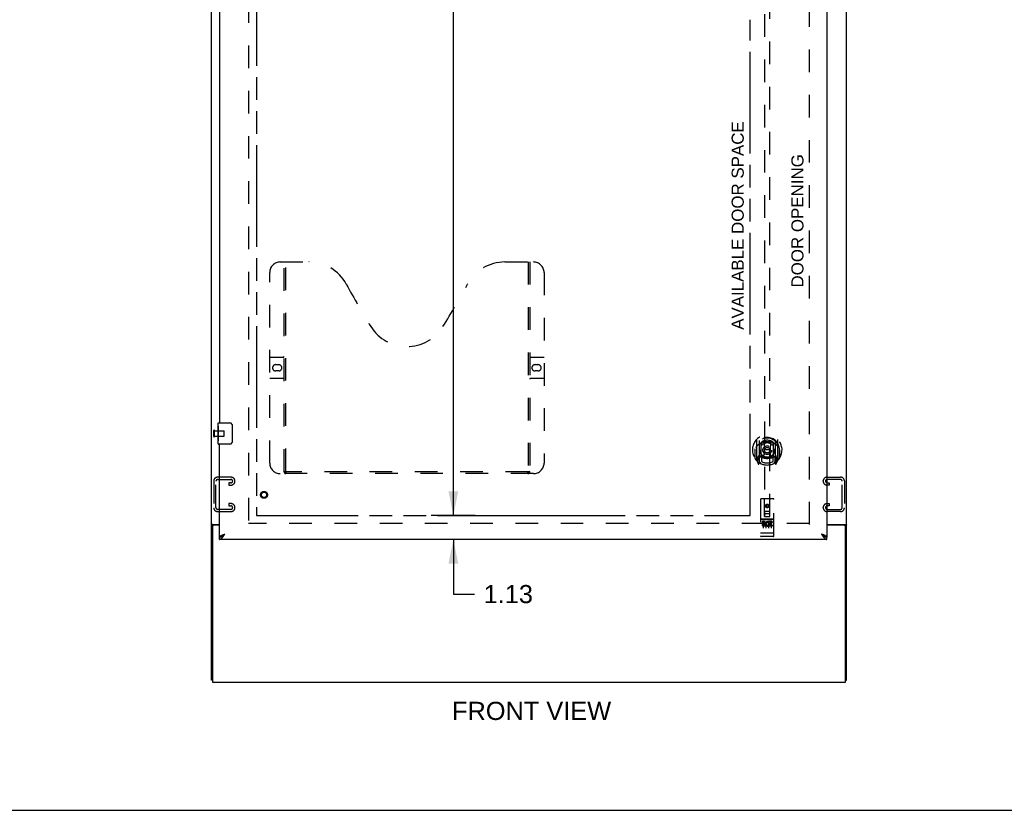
# Model space of a CAD drawing. Header units: inches. Extents: x 0 to 194, y 0 to 126.
# Tile 3 of 16: x 51 to 97, y 0 to 37. Entities that reach past the tile are written whole.
import ezdxf

# ---------------------------------------------------------------- set-up
doc = ezdxf.new("R2010")
doc.units = ezdxf.units.IN
doc.header["$LTSCALE"] = 10.686912
doc.header["$MEASUREMENT"] = 0
doc.linetypes.add('HIDDEN', pattern=[0.2, 0.1, -0.1])
doc.linetypes.add('PHANTOM', pattern=[0.8, 0.45, -0.05, 0.1, -0.05, 0.1, -0.05])
doc.layers.get('0').update_dxf_attribs({"linetype": 'CONTINUOUS'})
for name, color, linetype in [('02___PRT_ALL_AXES', 7, 'CONTINUOUS'), ('AVAILABLE_DOOR_SPACE', 7, 'CONTINUOUS'), ('DEFAULT_2', 8, 'HIDDEN'), ('DIMENSIONS', 7, 'CONTINUOUS')]:
    doc.layers.add(name, color=color, linetype=linetype)
doc.styles.get("Standard").update_dxf_attribs({"font": 'arial.ttf'})
doc.dimstyles.new('DIMSTYLE_1', dxfattribs={"dimtxt": 0.857239, "dimasz": 1.142985, "dimexe": 0.09, "dimexo": 0.07, "dimgap": 0.0375, "dimtad": 0, "dimtih": 1, "dimtoh": 1, "dimzin": 4, "dimdsep": 46, "dimtxsty": 'Standard', "dimblk": '_FILLED', "dimblk1": '_FILLED', "dimblk2": '_FILLED', "dimcen": 0.09, "dimazin": 1, "dimtfac": 1, "dimtofl": 0, "dimtmove": 0, "dimatfit": 3, "dimldrblk": '_FILLED', "dimfxl": 0, "dimtolj": 1, "dimtzin": 4, "dimarcsym": 0})

# ---------------------------------------------------------------- blocks, each defined once
blk = doc.blocks.new('_FILLED')
at = {"color": 0, "linetype": 'ByBlock'}
blk.add_solid([(0, 0), (-1, 0.2), (-1, -0.2)], dxfattribs=at)
blk = doc.blocks.new('*D14')
at = {"layer": 'DIMENSIONS', "color": 2, "linetype": 'Continuous'}
for p, q in [((72.156, 74.174), (70.086, 74.174)), ((71.128, 74.174), (71.128, 41.064)), ((71.128, 13.924), (71.128, 39.349)), ((72.156, 13.924), (70.169, 13.924))]:
    blk.add_line(p, q, dxfattribs=at)
at = {"layer": 'DIMENSIONS', "color": 2, "linetype": 'Continuous', "xscale": 1.1429852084, "yscale": 1.1429852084, "zscale": 1.1429852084}
for p, rotation in [((71.128, 74.174), 90), ((71.128, 13.924), 270)]:
    blk.add_blockref('_FILLED', p, dxfattribs=dict(at, rotation=rotation))
at = {"layer": 'DIMENSIONS', "color": 2, "linetype": 'Continuous', "insert": (71.128, 40.635), "char_height": 0.8572, "width": 2.99556, "attachment_point": 2, "line_spacing_factor": 0.9}
blk.add_mtext('60.25', dxfattribs=at)
blk = doc.blocks.new('*D15')
at = {"layer": 'DIMENSIONS', "color": 2, "linetype": 'Continuous'}
for p, q in [((71.128, 13.924), (71.128, 16.21)), ((72.156, 13.924), (70.086, 13.924)), ((72.156, 12.799), (70.086, 12.799)), ((71.128, 12.799), (71.128, 10.215)), ((71.128, 10.215), (72.128, 10.215))]:
    blk.add_line(p, q, dxfattribs=at)
at = {"layer": 'DIMENSIONS', "color": 2, "linetype": 'Continuous', "xscale": 1.1429852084, "yscale": 1.1429852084, "zscale": 1.1429852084}
for p, rotation in [((71.128, 13.924), 270), ((71.128, 12.799), 90)]:
    blk.add_blockref('_FILLED', p, dxfattribs=dict(at, rotation=rotation))
at = {"layer": 'DIMENSIONS', "color": 2, "linetype": 'Continuous', "insert": (72.557, 10.643), "char_height": 0.8572, "width": 2.32952, "attachment_point": 1, "line_spacing_factor": 0.9}
blk.add_mtext('1.13', dxfattribs=at)
blk = doc.blocks.new('*D16')
at = {"layer": 'DIMENSIONS', "color": 2, "linetype": 'Continuous'}
for p, q in [((85.141, 54.41), (82.837, 54.41)), ((88.766, 54.41), (91.052, 54.41))]:
    blk.add_line(p, q, dxfattribs=at)
at = {"layer": 'DIMENSIONS', "color": 2, "linetype": 'Continuous', "xscale": 1.1429852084, "yscale": 1.1429852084, "zscale": 1.1429852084}
blk.add_blockref('_FILLED', (85.141, 54.41), dxfattribs=at)
at = {"layer": 'DIMENSIONS', "color": 2, "linetype": 'Continuous', "xscale": 1.1429852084, "yscale": 1.1429852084, "zscale": 1.1429852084, "rotation": 180}
blk.add_blockref('_FILLED', (88.766, 54.41), dxfattribs=at)
at = {"layer": 'DIMENSIONS', "color": 2, "linetype": 'Continuous', "insert": (82.408, 54.839), "char_height": 0.8572, "width": 2.32952, "attachment_point": 3, "line_spacing_factor": 0.9}
blk.add_mtext('3.63', dxfattribs=at)

msp = doc.modelspace()

# ---------------------------------------------------------------- linework, layer by layer
at = {"color": 3, "linetype": 'Continuous'}
for p, q in [((59.704, 6.153), (59.704, 77.945)), ((89.704, 6.153), (89.704, 77.945)), ((88.766, 75.195), (88.766, 12.903)), ((60.079, 43.549), (60.079, 18.299)), ((60.079, 12.903), (60.079, 17.299)), ((59.744, 13.497), (60.079, 13.497)), ((88.766, 13.497), (89.663, 13.497)), ((89.329, 13.466), (89.329, 13.497)), ((59.756, 13.406), (59.756, 6.049)), ((60.079, 13.466), (59.816, 13.466)), ((60.295, 13.035), (60.325, 13.046)), ((89.592, 13.466), (88.766, 13.466)), ((89.652, 6.049), (89.652, 13.406)), ((88.766, 12.799), (60.079, 12.799)), ((59.756, 6.049), (89.652, 6.049))]:
    msp.add_line(p, q, dxfattribs=at)
at = {"color": 7, "linetype": 'Continuous'}
for p, q in [((60.019, 18.139), (60.019, 18.284)), ((60.034, 18.299), (60.574, 18.299)), ((60.674, 18.199), (60.674, 17.399)), ((60.019, 17.881), (60.019, 17.914)), ((60.019, 17.684), (60.019, 17.715)), ((60.019, 17.314), (60.019, 17.453)), ((60.574, 17.299), (60.034, 17.299)), ((89.225, 13.466), (89.225, 13.497)), ((59.808, 13.467), (59.704, 13.467)), ((59.808, 13.465), (59.808, 13.467)), ((89.6, 13.467), (89.704, 13.467)), ((89.6, 13.467), (89.6, 13.465)), ((60.079, 12.799), (60.079, 12.903)), ((60.181, 12.933), (60.192, 12.939)), ((88.643, 12.945), (88.653, 12.939)), ((88.766, 12.799), (88.766, 12.903)), ((59.756, 6.153), (59.704, 6.153)), ((89.652, 6.153), (89.704, 6.153)), ((0, 0), (194.307, 0))]:
    msp.add_line(p, q, dxfattribs=at)
for points in [[(60.667, 18.235), (60.669, 18.23), (60.671, 18.224), (60.672, 18.218), (60.673, 18.212), (60.673, 18.206), (60.674, 18.199)], [(60.674, 17.399), (60.673, 17.393), (60.673, 17.387), (60.672, 17.381), (60.671, 17.375), (60.669, 17.369), (60.667, 17.363)], [(59.826, 13.497), (59.826, 13.496), (59.826, 13.495), (59.826, 13.493), (59.826, 13.492), (59.826, 13.49), (59.825, 13.488), (59.824, 13.487), (59.823, 13.485), (59.822, 13.484), (59.82, 13.483), (59.819, 13.481), (59.818, 13.48), (59.815, 13.477)], [(89.581, 13.497), (89.581, 13.496), (89.581, 13.495), (89.581, 13.493), (89.581, 13.492), (89.581, 13.49), (89.582, 13.488), (89.583, 13.487), (89.584, 13.485), (89.585, 13.484), (89.587, 13.483), (89.588, 13.481), (89.59, 13.48), (89.591, 13.479), (89.593, 13.477), (89.594, 13.476), (89.596, 13.475), (89.597, 13.473), (89.598, 13.472), (89.599, 13.471), (89.599, 13.469), (89.6, 13.468), (89.6, 13.467)], [(59.815, 13.477), (59.813, 13.476), (59.812, 13.475), (59.81, 13.473), (59.809, 13.472), (59.809, 13.471), (59.808, 13.469), (59.808, 13.468), (59.808, 13.467)], [(60.192, 12.939), (60.202, 12.945), (60.212, 12.952), (60.222, 12.959), (60.233, 12.967), (60.243, 12.974), (60.253, 12.983), (60.263, 12.991), (60.274, 13), (60.284, 13.009), (60.294, 13.018), (60.305, 13.027), (60.315, 13.036), (60.325, 13.046)], [(60.194, 12.94), (60.195, 12.942), (60.2, 12.949), (60.205, 12.955), (60.211, 12.962), (60.217, 12.968), (60.224, 12.974), (60.232, 12.981), (60.24, 12.987), (60.248, 12.994), (60.257, 13), (60.266, 13.007), (60.275, 13.013), (60.285, 13.02), (60.295, 13.026), (60.305, 13.033), (60.315, 13.039), (60.325, 13.046)], [(88.52, 13.046), (88.53, 13.036), (88.54, 13.027), (88.55, 13.018), (88.561, 13.009), (88.571, 13), (88.581, 12.991), (88.592, 12.983), (88.602, 12.974), (88.612, 12.967), (88.622, 12.959), (88.633, 12.952), (88.643, 12.945)], [(88.65, 12.94), (88.649, 12.942), (88.645, 12.949), (88.639, 12.955), (88.634, 12.962), (88.627, 12.968), (88.62, 12.974), (88.613, 12.981), (88.605, 12.987), (88.597, 12.994), (88.588, 13), (88.579, 13.007), (88.569, 13.013), (88.56, 13.02), (88.55, 13.026), (88.54, 13.033), (88.53, 13.039), (88.52, 13.046)], [(60.079, 12.903), (60.089, 12.904), (60.099, 12.904), (60.109, 12.906), (60.12, 12.908), (60.13, 12.911), (60.14, 12.914), (60.151, 12.918), (60.161, 12.922), (60.171, 12.927), (60.181, 12.933)], [(88.653, 12.939), (88.663, 12.933), (88.674, 12.927), (88.684, 12.922), (88.694, 12.918), (88.704, 12.914), (88.715, 12.911), (88.725, 12.908), (88.735, 12.906), (88.746, 12.904), (88.756, 12.904), (88.766, 12.903)]]:
    msp.add_lwpolyline(points, dxfattribs=at)
at = {"color": 3, "linetype": 'Continuous'}
for points in [[(59.744, 13.497), (59.742, 13.496), (59.74, 13.494), (59.738, 13.493), (59.735, 13.491), (59.733, 13.49), (59.73, 13.488)], [(89.663, 13.497), (89.665, 13.496), (89.667, 13.494), (89.669, 13.493), (89.672, 13.491), (89.675, 13.49), (89.678, 13.488), (89.684, 13.485)], [(59.73, 13.488), (59.724, 13.485), (59.721, 13.484), (59.718, 13.482), (59.715, 13.481), (59.713, 13.479), (59.711, 13.478), (59.708, 13.476), (59.707, 13.474), (59.706, 13.472), (59.705, 13.471), (59.704, 13.469), (59.704, 13.468), (59.704, 13.467)], [(60.173, 12.985), (60.185, 12.991), (60.198, 12.996), (60.211, 13.002), (60.224, 13.007), (60.238, 13.013), (60.252, 13.018), (60.266, 13.024), (60.281, 13.029), (60.295, 13.035)], [(60.222, 12.896), (60.233, 12.909), (60.243, 12.922), (60.253, 12.937), (60.263, 12.951), (60.274, 12.967), (60.284, 12.982), (60.294, 12.998), (60.305, 13.014), (60.315, 13.03), (60.325, 13.046)], [(88.672, 12.985), (88.66, 12.991), (88.647, 12.996), (88.634, 13.002), (88.621, 13.007), (88.607, 13.013), (88.593, 13.018), (88.579, 13.024), (88.564, 13.029), (88.549, 13.035), (88.52, 13.046)], [(88.52, 13.046), (88.53, 13.03), (88.54, 13.014), (88.55, 12.998), (88.561, 12.982), (88.571, 12.967), (88.581, 12.951), (88.592, 12.937), (88.602, 12.922), (88.612, 12.909)], [(89.684, 13.485), (89.687, 13.484), (89.689, 13.482), (89.692, 13.481), (89.694, 13.479), (89.697, 13.478), (89.699, 13.476), (89.7, 13.474), (89.702, 13.472), (89.703, 13.471), (89.703, 13.469), (89.704, 13.468), (89.704, 13.467)], [(60.079, 12.903), (60.079, 12.909), (60.08, 12.914), (60.083, 12.92), (60.086, 12.925), (60.09, 12.931), (60.095, 12.936), (60.1, 12.942), (60.107, 12.947), (60.114, 12.953), (60.122, 12.958), (60.131, 12.964), (60.141, 12.969), (60.151, 12.974), (60.162, 12.98), (60.173, 12.985)], [(60.079, 12.799), (60.089, 12.8), (60.099, 12.801), (60.109, 12.804), (60.12, 12.808), (60.13, 12.812), (60.14, 12.818), (60.151, 12.825), (60.161, 12.832), (60.171, 12.841), (60.181, 12.85), (60.192, 12.86), (60.202, 12.871), (60.212, 12.883), (60.222, 12.896)], [(88.612, 12.909), (88.622, 12.896), (88.633, 12.883), (88.643, 12.871), (88.653, 12.86), (88.663, 12.85), (88.674, 12.841), (88.684, 12.832), (88.694, 12.825), (88.704, 12.818), (88.715, 12.812), (88.725, 12.808), (88.735, 12.804), (88.746, 12.801), (88.756, 12.8), (88.766, 12.799)], [(88.766, 12.903), (88.766, 12.909), (88.764, 12.914), (88.762, 12.92), (88.759, 12.925), (88.755, 12.931), (88.75, 12.936), (88.744, 12.942), (88.738, 12.947), (88.731, 12.953), (88.722, 12.958), (88.714, 12.964), (88.704, 12.969), (88.694, 12.974), (88.683, 12.98), (88.672, 12.985)]]:
    msp.add_lwpolyline(points, dxfattribs=at)
at = {"color": 7, "linetype": 'Continuous'}
for centre, radius, start, end in [((60.034, 18.284), 0.015, 90, 180), ((60.574, 18.199), 0.1, 21.1999, 90), ((60.034, 17.314), 0.015, 180, 270), ((60.574, 17.399), 0.1, 270, 338.7946)]:
    msp.add_arc(centre, radius, start, end, dxfattribs=at)
at = {"color": 3, "linetype": 'Continuous'}
for centre, start, end in [((59.816, 13.406), 90, 180), ((89.592, 13.406), 0, 90)]:
    msp.add_arc(centre, 0.06, start, end, dxfattribs=at)
at = {"layer": '02___PRT_ALL_AXES', "color": 7, "linetype": 'Continuous'}
for p, q in [((60.019, 18.139), (60.019, 18.284)), ((60.019, 17.881), (60.019, 18.138)), ((60.024, 18.082), (60.019, 18.082)), ((60.019, 17.914), (60.026, 17.914)), ((60.019, 17.314), (60.019, 17.878)), ((60.02, 17.852), (60.019, 17.852)), ((60.019, 17.72), (60.025, 17.72)), ((60.019, 17.684), (60.026, 17.684)), ((60.02, 17.854), (60.022, 17.832)), ((60.026, 17.914), (60.026, 18.051)), ((60.026, 17.453), (60.026, 17.684)), ((60.019, 17.621), (60.026, 17.621)), ((60.019, 17.453), (60.026, 17.453))]:
    msp.add_line(p, q, dxfattribs=at)
at = {"layer": '02___PRT_ALL_AXES', "color": 8, "linetype": 'HIDDEN'}
for p, q in [((59.851, 17.923), (60.298, 17.923)), ((59.851, 17.675), (59.851, 17.923)), ((59.851, 17.675), (60.298, 17.675)), ((86.236, 13.76), (85.671, 13.76)), ((85.809, 13.638), (85.717, 13.638)), ((85.717, 13.638), (85.717, 13.595)), ((85.809, 13.595), (85.717, 13.595)), ((85.813, 13.552), (85.767, 13.552)), ((85.809, 13.511), (85.781, 13.511)), ((86.029, 13.602), (86.016, 13.584)), ((86.026, 13.627), (86.029, 13.625)), ((86.185, 13.638), (86.029, 13.638)), ((86.029, 13.638), (86.029, 13.625)), ((86.029, 13.602), (86.029, 13.425)), ((86.185, 13.595), (86.072, 13.595)), ((86.072, 13.595), (86.072, 13.552)), ((86.164, 13.552), (86.072, 13.552)), ((86.164, 13.509), (86.072, 13.509)), ((86.072, 13.509), (86.072, 13.467)), ((86.164, 13.552), (86.164, 13.509)), ((86.185, 13.638), (86.185, 13.595)), ((85.873, 13.467), (85.781, 13.467)), ((85.873, 13.425), (85.781, 13.425)), ((85.873, 13.467), (85.873, 13.425)), ((86.005, 13.473), (86.022, 13.434)), ((86.185, 13.425), (86.029, 13.425)), ((86.185, 13.467), (86.072, 13.467)), ((86.185, 13.467), (86.185, 13.425)), ((86.236, 12.932), (85.671, 12.932))]:
    msp.add_line(p, q, dxfattribs=at)
at = {"layer": '02___PRT_ALL_AXES', "color": 7, "linetype": 'Continuous'}
for points in [[(60.019, 18.139), (60.019, 18.135), (60.019, 18.13), (60.02, 18.125), (60.02, 18.119), (60.021, 18.112), (60.022, 18.104), (60.023, 18.096), (60.024, 18.087)], [(60.019, 17.881), (60.019, 17.873), (60.019, 17.864), (60.02, 17.854)], [(60.022, 17.832), (60.023, 17.82), (60.024, 17.808), (60.024, 17.795), (60.025, 17.783), (60.025, 17.77), (60.026, 17.757), (60.025, 17.744), (60.025, 17.732), (60.024, 17.719), (60.024, 17.707), (60.023, 17.695)], [(60.024, 18.087), (60.025, 18.078), (60.025, 18.069), (60.025, 18.06), (60.026, 18.051)]]:
    msp.add_lwpolyline(points, dxfattribs=at)
at = {"layer": '02___PRT_ALL_AXES', "color": 8, "linetype": 'HIDDEN'}
for centre, radius in [((62.183, 14.903), 0.124), ((85.954, 14.377), 0.085)]:
    msp.add_circle(centre, radius, dxfattribs=at)
for centre, radius, start, end in [((85.781, 13.489), 0.0644, 102.2995, 270.0775), ((85.781, 13.489), 0.0219, 89.9011, 270), ((85.809, 13.574), 0.0635, 270, 90), ((85.809, 13.573), 0.0219, 280.307, 90), ((85.98, 13.531), 0.107, 64.2636, 293.4027), ((85.98, 13.531), 0.0639, 54.8895, 293.4026)]:
    msp.add_arc(centre, radius, start, end, dxfattribs=at)
at = {"layer": '02___PRT_ALL_AXES', "color": 7, "linetype": 'Continuous'}
msp.add_ellipse((60.282, 17.715), major_axis=(0.263, 0), ratio=0.432808, start_param=-3.141593, end_param=-2.961605, dxfattribs=at)
at = {"layer": 'AVAILABLE_DOOR_SPACE', "color": 4, "linetype": 'PHANTOM'}
for p, q in [((61.829, 74.174), (61.829, 13.924)), ((85.141, 13.924), (85.141, 37.348)), ((61.829, 13.924), (74.407, 13.924)), ((74.407, 13.928), (74.437, 13.928)), ((74.407, 13.924), (74.407, 13.928)), ((74.437, 13.928), (74.437, 13.924)), ((74.437, 13.924), (85.141, 13.924))]:
    msp.add_line(p, q, dxfattribs=at)
at = {"layer": 'DEFAULT_2', "color": 8, "linetype": 'HIDDEN'}
for p, q in [((61.454, 74.601), (61.454, 13.497)), ((87.954, 13.497), (87.954, 74.601)), ((85.829, 41.879), (85.829, 13.877)), ((86.079, 13.877), (86.079, 41.879)), ((62.953, 25.903), (64.308, 25.903)), ((63.128, 15.993), (63.128, 25.903)), ((63.208, 16.023), (63.208, 25.903)), ((73.558, 25.903), (74.913, 25.903)), ((74.658, 25.903), (74.658, 16.023)), ((74.738, 25.903), (74.738, 15.993)), ((62.453, 16.403), (62.453, 25.403)), ((75.413, 25.403), (75.413, 16.403)), ((62.453, 21.403), (63.088, 21.403)), ((74.778, 21.403), (75.413, 21.403)), ((62.739, 21.053), (62.876, 21.053)), ((74.989, 21.053), (75.126, 21.053)), ((62.876, 20.753), (62.739, 20.753)), ((75.126, 20.753), (74.989, 20.753)), ((63.088, 20.403), (62.453, 20.403)), ((75.413, 20.403), (74.778, 20.403)), ((59.808, 17.657), (59.808, 17.941)), ((59.851, 17.657), (59.851, 17.941)), ((60.308, 17.685), (60.308, 17.913)), ((85.454, 17.514), (85.454, 16.547)), ((85.571, 17.46), (85.571, 16.444)), ((85.579, 17.436), (85.579, 16.432)), ((85.671, 16.712), (85.671, 17.344)), ((85.679, 17.396), (85.679, 17.293)), ((85.791, 17.37), (85.821, 17.03)), ((86.116, 17.37), (86.086, 17.03)), ((86.229, 17.293), (86.229, 17.396)), ((86.236, 17.344), (86.236, 16.712)), ((86.329, 17.436), (86.329, 16.432)), ((86.336, 17.46), (86.336, 16.444)), ((86.454, 16.547), (86.454, 17.514)), ((85.371, 17.03), (85.386, 17.03)), ((85.371, 17.03), (85.371, 16.642)), ((85.379, 17.077), (85.379, 17.08)), ((85.379, 16.62), (85.379, 17.077)), ((85.791, 16.686), (85.821, 17.03)), ((86.086, 17.03), (85.821, 17.03)), ((86.117, 16.686), (86.086, 17.03)), ((86.536, 17.03), (86.521, 17.03)), ((86.529, 17.077), (86.528, 17.08)), ((86.529, 16.62), (86.529, 17.077)), ((86.536, 17.03), (86.536, 16.642)), ((85.458, 16.536), (85.528, 16.361)), ((85.571, 16.701), (85.511, 16.701)), ((85.511, 16.701), (85.511, 16.551)), ((85.511, 16.551), (85.579, 16.551)), ((85.549, 16.605), (85.519, 16.559)), ((85.55, 16.441), (85.554, 16.438)), ((85.557, 16.364), (85.571, 16.444)), ((85.649, 16.382), (85.579, 16.491)), ((85.581, 16.665), (85.581, 16.457)), ((85.671, 16.703), (85.599, 16.703)), ((85.667, 16.685), (85.601, 16.685)), ((85.679, 16.732), (85.679, 16.479)), ((86.229, 16.479), (86.229, 16.732)), ((86.309, 16.703), (86.236, 16.703)), ((86.306, 16.685), (86.24, 16.685)), ((86.329, 16.491), (86.259, 16.382)), ((86.326, 16.457), (86.326, 16.665)), ((86.329, 16.551), (86.396, 16.551)), ((86.396, 16.701), (86.336, 16.701)), ((86.336, 16.444), (86.35, 16.364)), ((86.357, 16.44), (86.357, 16.441)), ((86.357, 16.441), (86.358, 16.441)), ((86.357, 16.441), (86.358, 16.441)), ((86.388, 16.559), (86.358, 16.605)), ((86.379, 16.361), (86.449, 16.536)), ((86.396, 16.551), (86.396, 16.701)), ((74.913, 15.903), (62.953, 15.903)), ((74.654, 15.983), (63.211, 15.983)), ((59.808, 15.557), (59.808, 14.292)), ((59.912, 14.306), (59.912, 15.543)), ((60.628, 15.737), (59.988, 15.737)), ((60.002, 15.633), (60.614, 15.633)), ((60.614, 15.466), (60.526, 15.466)), ((60.526, 15.466), (60.526, 15.362)), ((60.526, 15.362), (60.628, 15.362)), ((60.808, 15.542), (60.808, 15.557)), ((88.6, 15.542), (88.6, 15.557)), ((88.78, 15.737), (89.42, 15.737)), ((88.881, 15.362), (88.78, 15.362)), ((89.406, 15.633), (88.794, 15.633)), ((88.794, 15.466), (88.881, 15.466)), ((88.881, 15.466), (88.881, 15.362)), ((89.496, 14.306), (89.496, 15.543)), ((89.6, 15.557), (89.6, 14.292)), ((60.628, 14.487), (60.526, 14.487)), ((60.526, 14.487), (60.526, 14.383)), ((85.641, 14.687), (85.641, 12.962)), ((86.236, 14.717), (85.671, 14.717)), ((85.827, 13.877), (85.824, 14.687)), ((85.954, 14.449), (85.891, 14.413)), ((85.954, 14.438), (85.901, 14.407)), ((86.016, 14.413), (85.954, 14.449)), ((85.954, 14.449), (85.954, 14.438)), ((86.006, 14.407), (85.954, 14.438)), ((86.08, 13.877), (86.084, 14.687)), ((86.266, 12.962), (86.266, 14.687)), ((88.78, 14.487), (88.881, 14.487)), ((88.881, 14.487), (88.881, 14.383)), ((59.988, 14.112), (60.628, 14.112)), ((60.614, 14.216), (60.002, 14.216)), ((60.526, 14.383), (60.614, 14.383)), ((60.808, 14.292), (60.808, 14.307)), ((85.826, 14.127), (86.081, 14.127)), ((86.039, 14.002), (85.869, 14.002)), ((85.891, 14.413), (85.901, 14.407)), ((85.891, 14.413), (85.891, 14.341)), ((85.891, 14.341), (85.901, 14.347)), ((85.891, 14.341), (85.954, 14.305)), ((85.901, 14.407), (85.901, 14.347)), ((85.901, 14.347), (85.954, 14.316)), ((85.954, 14.316), (86.006, 14.347)), ((85.954, 14.305), (86.016, 14.341)), ((85.954, 14.305), (85.954, 14.316)), ((86.016, 14.413), (86.006, 14.407)), ((86.006, 14.347), (86.006, 14.407)), ((86.016, 14.341), (86.006, 14.347)), ((86.016, 14.341), (86.016, 14.413)), ((88.6, 14.292), (88.6, 14.307)), ((89.42, 14.112), (88.78, 14.112)), ((88.881, 14.383), (88.794, 14.383)), ((88.794, 14.216), (89.406, 14.216)), ((87.954, 13.549), (61.454, 13.549)), ((85.671, 13.76), (86.236, 13.76)), ((85.742, 13.744), (85.915, 13.744)), ((85.766, 13.629), (85.766, 13.323)), ((85.827, 13.877), (85.829, 13.877)), ((85.829, 13.877), (86.079, 13.877)), ((85.891, 13.629), (85.891, 13.323)), ((85.992, 13.744), (86.165, 13.744)), ((86.016, 13.629), (86.016, 13.323)), ((86.079, 13.877), (86.08, 13.877)), ((86.141, 13.629), (86.141, 13.323)), ((85.659, 13.09), (85.658, 13.09)), ((85.66, 13.09), (85.659, 13.09)), ((85.661, 13.09), (85.66, 13.09)), ((85.66, 13.09), (85.66, 13.09)), ((85.662, 13.09), (85.661, 13.09)), ((85.663, 13.09), (85.662, 13.09)), ((85.664, 13.09), (85.663, 13.09)), ((85.665, 13.09), (85.664, 13.09)), ((85.664, 13.09), (85.664, 13.09)), ((85.666, 13.09), (85.665, 13.09)), ((85.667, 13.09), (85.666, 13.09)), ((85.668, 13.09), (85.667, 13.09)), ((85.669, 13.09), (85.668, 13.09)), ((85.67, 13.09), (85.669, 13.09)), ((85.669, 13.09), (85.669, 13.09)), ((85.671, 13.09), (85.67, 13.09)), ((86.237, 13.09), (85.671, 13.09)), ((86.237, 13.09), (86.238, 13.09)), ((86.237, 13.09), (86.237, 13.09)), ((86.238, 13.09), (86.239, 13.09)), ((86.239, 13.09), (86.24, 13.09)), ((86.24, 13.09), (86.241, 13.09)), ((86.241, 13.09), (86.242, 13.09)), ((86.242, 13.09), (86.243, 13.09)), ((86.242, 13.09), (86.242, 13.09)), ((86.243, 13.09), (86.244, 13.09)), ((86.244, 13.09), (86.245, 13.09)), ((86.245, 13.09), (86.246, 13.09)), ((86.246, 13.09), (86.247, 13.09)), ((86.246, 13.09), (86.246, 13.09)), ((86.247, 13.09), (86.248, 13.09)), ((86.248, 13.09), (86.249, 13.09)), ((86.249, 13.09), (86.25, 13.091)), ((86.25, 13.091), (86.25, 13.091)), ((85.921, 12.932), (85.736, 12.932)), ((86.171, 12.932), (85.986, 12.932))]:
    msp.add_line(p, q, dxfattribs=at)
for points in [[(85.499, 17.245), (85.498, 17.244), (85.496, 17.243), (85.495, 17.241), (85.493, 17.24), (85.491, 17.238), (85.49, 17.237), (85.488, 17.235), (85.486, 17.233), (85.485, 17.232), (85.483, 17.23), (85.481, 17.228), (85.479, 17.226), (85.477, 17.224), (85.475, 17.222), (85.473, 17.219), (85.471, 17.217), (85.469, 17.214), (85.467, 17.212), (85.465, 17.209), (85.463, 17.207), (85.461, 17.204), (85.458, 17.201), (85.456, 17.198), (85.454, 17.194), (85.451, 17.191), (85.449, 17.188), (85.446, 17.184), (85.444, 17.18), (85.441, 17.176), (85.439, 17.172), (85.436, 17.168), (85.433, 17.164), (85.43, 17.159), (85.427, 17.154), (85.424, 17.149), (85.421, 17.144)], [(85.766, 17.387), (85.771, 17.389), (85.776, 17.39), (85.782, 17.392), (85.787, 17.393), (85.793, 17.394), (85.798, 17.396), (85.804, 17.397), (85.809, 17.398), (85.815, 17.399), (85.82, 17.4), (85.826, 17.401), (85.831, 17.402), (85.837, 17.403), (85.842, 17.404), (85.848, 17.405), (85.853, 17.406), (85.859, 17.407), (85.864, 17.407), (85.87, 17.408), (85.875, 17.409), (85.881, 17.409), (85.887, 17.41), (85.892, 17.41), (85.898, 17.411), (85.903, 17.411), (85.909, 17.412), (85.914, 17.412), (85.92, 17.412), (85.926, 17.412), (85.931, 17.413), (85.937, 17.413), (85.942, 17.413), (85.948, 17.413), (85.954, 17.413), (85.959, 17.413), (85.965, 17.413), (85.97, 17.413), (85.976, 17.413), (85.982, 17.412), (85.987, 17.412), (85.993, 17.412), (85.998, 17.412), (86.004, 17.411), (86.01, 17.411), (86.015, 17.41), (86.021, 17.41), (86.026, 17.409), (86.032, 17.409), (86.037, 17.408), (86.043, 17.407), (86.048, 17.407), (86.054, 17.406), (86.06, 17.405), (86.065, 17.404), (86.071, 17.403), (86.076, 17.402), (86.082, 17.401), (86.087, 17.4), (86.093, 17.399), (86.098, 17.398), (86.104, 17.397), (86.109, 17.396), (86.114, 17.394), (86.12, 17.393), (86.125, 17.392), (86.131, 17.39), (86.136, 17.389), (86.142, 17.387)], [(86.486, 17.144), (86.483, 17.149), (86.48, 17.154), (86.477, 17.159), (86.474, 17.164), (86.471, 17.168), (86.469, 17.172), (86.466, 17.176), (86.463, 17.18), (86.461, 17.184), (86.458, 17.188), (86.456, 17.191), (86.453, 17.194), (86.451, 17.198), (86.449, 17.201), (86.447, 17.204), (86.444, 17.206), (86.442, 17.209), (86.44, 17.212), (86.438, 17.214), (86.436, 17.217), (86.434, 17.219), (86.432, 17.222), (86.43, 17.224), (86.428, 17.226), (86.426, 17.228), (86.424, 17.23), (86.423, 17.232), (86.421, 17.233), (86.419, 17.235), (86.417, 17.237), (86.416, 17.238), (86.414, 17.24), (86.413, 17.241), (86.411, 17.243), (86.409, 17.244), (86.408, 17.245)], [(63.118, 16.023), (63.134, 16.012), (63.15, 16.003), (63.165, 15.995), (63.181, 15.989), (63.196, 15.985), (63.211, 15.983)], [(74.654, 15.983), (74.669, 15.985), (74.684, 15.989), (74.7, 15.995), (74.716, 16.003), (74.732, 16.012), (74.748, 16.023)], [(85.736, 13.743), (85.736, 13.743), (85.736, 13.743), (85.736, 13.743), (85.736, 13.743), (85.737, 13.743), (85.737, 13.743), (85.737, 13.743), (85.737, 13.743), (85.737, 13.743), (85.737, 13.743), (85.737, 13.743), (85.737, 13.743), (85.737, 13.743), (85.738, 13.743), (85.738, 13.743), (85.738, 13.743), (85.738, 13.743), (85.738, 13.743), (85.738, 13.743), (85.738, 13.743), (85.738, 13.743), (85.739, 13.743), (85.739, 13.743), (85.739, 13.743), (85.739, 13.743), (85.739, 13.743), (85.739, 13.743), (85.739, 13.744), (85.74, 13.744), (85.74, 13.744), (85.74, 13.744), (85.74, 13.744), (85.74, 13.744), (85.74, 13.744), (85.741, 13.744), (85.741, 13.744), (85.741, 13.744), (85.741, 13.744), (85.741, 13.744), (85.741, 13.744), (85.742, 13.744), (85.742, 13.744), (85.742, 13.744), (85.742, 13.744), (85.742, 13.744)], [(85.915, 13.744), (85.915, 13.744), (85.915, 13.744), (85.915, 13.744), (85.915, 13.744), (85.916, 13.744), (85.916, 13.744), (85.916, 13.744), (85.916, 13.744), (85.916, 13.744), (85.917, 13.744), (85.917, 13.744), (85.917, 13.744), (85.917, 13.744), (85.917, 13.744), (85.917, 13.744), (85.918, 13.744), (85.918, 13.744), (85.918, 13.744), (85.918, 13.743), (85.918, 13.743), (85.918, 13.743), (85.918, 13.743), (85.919, 13.743), (85.919, 13.743), (85.919, 13.743), (85.919, 13.743), (85.919, 13.743), (85.919, 13.743), (85.919, 13.743), (85.919, 13.743), (85.92, 13.743), (85.92, 13.743), (85.92, 13.743), (85.92, 13.743), (85.92, 13.743), (85.92, 13.743), (85.92, 13.743), (85.92, 13.743), (85.92, 13.743), (85.921, 13.743), (85.921, 13.743), (85.921, 13.743), (85.921, 13.743), (85.921, 13.743), (85.921, 13.743), (85.921, 13.743)], [(85.986, 13.743), (85.986, 13.743), (85.986, 13.743), (85.986, 13.743), (85.986, 13.743), (85.987, 13.743), (85.987, 13.743), (85.987, 13.743), (85.987, 13.743), (85.987, 13.743), (85.987, 13.743), (85.987, 13.743), (85.987, 13.743), (85.987, 13.743), (85.988, 13.743), (85.988, 13.743), (85.988, 13.743), (85.988, 13.743), (85.988, 13.743), (85.988, 13.743), (85.988, 13.743), (85.988, 13.743), (85.989, 13.743), (85.989, 13.743), (85.989, 13.743), (85.989, 13.743), (85.989, 13.743), (85.989, 13.743), (85.989, 13.744), (85.99, 13.744), (85.99, 13.744), (85.99, 13.744), (85.99, 13.744), (85.99, 13.744), (85.99, 13.744), (85.991, 13.744), (85.991, 13.744), (85.991, 13.744), (85.991, 13.744), (85.991, 13.744), (85.991, 13.744), (85.992, 13.744), (85.992, 13.744), (85.992, 13.744), (85.992, 13.744), (85.992, 13.744)], [(86.165, 13.744), (86.165, 13.744), (86.165, 13.744), (86.165, 13.744), (86.165, 13.744), (86.166, 13.744), (86.166, 13.744), (86.166, 13.744), (86.166, 13.744), (86.166, 13.744), (86.167, 13.744), (86.167, 13.744), (86.167, 13.744), (86.167, 13.744), (86.167, 13.744), (86.167, 13.744), (86.168, 13.744), (86.168, 13.744), (86.168, 13.744), (86.168, 13.743), (86.168, 13.743), (86.168, 13.743), (86.168, 13.743), (86.169, 13.743), (86.169, 13.743), (86.169, 13.743), (86.169, 13.743), (86.169, 13.743), (86.169, 13.743), (86.169, 13.743), (86.169, 13.743), (86.17, 13.743), (86.17, 13.743), (86.17, 13.743), (86.17, 13.743), (86.17, 13.743), (86.17, 13.743), (86.17, 13.743), (86.17, 13.743), (86.17, 13.743), (86.171, 13.743), (86.171, 13.743), (86.171, 13.743), (86.171, 13.743), (86.171, 13.743), (86.171, 13.743), (86.171, 13.743)], [(85.658, 13.09), (85.657, 13.091), (85.657, 13.091), (85.657, 13.091), (85.656, 13.091), (85.656, 13.091), (85.656, 13.091), (85.655, 13.091), (85.655, 13.091), (85.654, 13.091), (85.654, 13.091), (85.654, 13.091), (85.653, 13.091), (85.653, 13.091), (85.653, 13.091), (85.652, 13.091), (85.652, 13.091), (85.652, 13.092), (85.651, 13.092), (85.651, 13.092), (85.651, 13.092), (85.651, 13.092), (85.65, 13.092), (85.65, 13.092), (85.65, 13.092), (85.649, 13.092), (85.649, 13.092), (85.649, 13.092), (85.648, 13.092), (85.648, 13.092), (85.648, 13.092), (85.648, 13.093), (85.647, 13.093), (85.647, 13.093), (85.647, 13.093), (85.647, 13.093), (85.646, 13.093), (85.646, 13.093), (85.646, 13.093), (85.646, 13.093), (85.645, 13.093), (85.645, 13.093), (85.645, 13.093), (85.645, 13.094), (85.645, 13.094), (85.644, 13.094), (85.644, 13.094), (85.644, 13.094), (85.644, 13.094), (85.644, 13.094), (85.644, 13.094), (85.643, 13.094), (85.643, 13.094), (85.643, 13.095), (85.643, 13.095), (85.643, 13.095), (85.643, 13.095), (85.643, 13.095), (85.642, 13.095), (85.642, 13.095), (85.642, 13.095), (85.642, 13.095), (85.642, 13.095), (85.642, 13.096), (85.642, 13.096), (85.642, 13.096), (85.642, 13.096), (85.642, 13.096), (85.641, 13.096), (85.641, 13.096), (85.641, 13.096), (85.641, 13.096), (85.641, 13.096), (85.641, 13.097), (85.641, 13.097), (85.641, 13.097), (85.641, 13.097), (85.641, 13.097), (85.641, 13.097), (85.641, 13.097)], [(86.25, 13.091), (86.251, 13.091), (86.251, 13.091), (86.251, 13.091), (86.252, 13.091), (86.252, 13.091), (86.252, 13.091), (86.253, 13.091), (86.253, 13.091), (86.253, 13.091), (86.254, 13.091), (86.254, 13.091), (86.254, 13.091), (86.255, 13.091), (86.255, 13.091), (86.255, 13.092), (86.256, 13.092), (86.256, 13.092), (86.256, 13.092), (86.257, 13.092), (86.257, 13.092), (86.257, 13.092), (86.258, 13.092), (86.258, 13.092), (86.258, 13.092), (86.258, 13.092), (86.259, 13.092), (86.259, 13.092), (86.259, 13.092), (86.26, 13.093), (86.26, 13.093), (86.26, 13.093), (86.26, 13.093), (86.261, 13.093), (86.261, 13.093), (86.261, 13.093), (86.261, 13.093), (86.262, 13.093), (86.262, 13.093), (86.262, 13.093), (86.262, 13.093), (86.262, 13.094), (86.263, 13.094), (86.263, 13.094), (86.263, 13.094), (86.263, 13.094), (86.263, 13.094), (86.263, 13.094), (86.264, 13.094), (86.264, 13.094), (86.264, 13.094), (86.264, 13.095), (86.264, 13.095), (86.264, 13.095), (86.265, 13.095), (86.265, 13.095), (86.265, 13.095), (86.265, 13.095), (86.265, 13.095), (86.265, 13.095), (86.265, 13.095), (86.265, 13.096), (86.265, 13.096), (86.266, 13.096), (86.266, 13.096), (86.266, 13.096), (86.266, 13.096), (86.266, 13.096), (86.266, 13.096), (86.266, 13.096), (86.266, 13.096), (86.266, 13.097), (86.266, 13.097), (86.266, 13.097), (86.266, 13.097), (86.266, 13.097), (86.266, 13.097), (86.266, 13.097)]]:
    msp.add_lwpolyline(points, dxfattribs=at)
for centre, radius in [((85.954, 17.012), 0.35), ((85.954, 17.012), 0.335), ((85.954, 17.012), 0.205), ((85.954, 17.012), 0.133), ((62.183, 14.903), 0.164), ((62.183, 14.903), 0.124), ((85.954, 14.377), 0.0845)]:
    msp.add_circle(centre, radius, dxfattribs=at)
for centre, radius, start, end in [((62.953, 25.403), 0.5, 90, 180), ((64.308, 23.903), 2, 28.4813, 90), ((73.558, 23.903), 2, 90, 151.5187), ((74.913, 25.403), 0.5, 0, 90), ((100.616, 43.602), 39.307, 208.4813, 211.8705), ((37.25, 43.602), 39.307, 328.1295, 331.5187), ((68.933, 23.903), 2, 211.8705, 328.1295), ((63.088, 21.443), 0.04, 270, 360), ((74.778, 21.443), 0.04, 180, 270), ((62.739, 20.903), 0.15, 90, 270), ((62.876, 20.903), 0.15, 270, 90), ((74.989, 20.903), 0.15, 90, 270), ((75.126, 20.903), 0.15, 270, 90), ((63.088, 20.363), 0.04, 0, 90), ((74.778, 20.363), 0.04, 90, 180), ((59.829, 17.941), 0.0215, 360, 180), ((60.298, 17.913), 0.01, 360, 90), ((60.298, 17.685), 0.01, 270, 0), ((85.954, 17.03), 0.7, 305.5126, 234.4874), ((59.829, 17.657), 0.0215, 180, 0), ((85.954, 17.028), 0.583, 0.2464, 179.7536), ((85.954, 17.002), 0.58, 7.6622, 172.3378), ((85.469, 17.514), 0.015, 135.0748, 180), ((85.954, 16.713), 0.7, 49.529, 130.471), ((85.586, 17.46), 0.015, 130.3587, 180), ((85.599, 17.436), 0.02, 129.3378, 179.9984), ((85.686, 17.344), 0.015, 112.9863, 180), ((85.954, 17.002), 0.48, 55.0461, 124.9539), ((85.709, 17.293), 0.03, 180, 311.1261), ((85.954, 17.012), 0.343, 48.8739, 131.1261), ((85.771, 17.368), 0.02, 5.0796, 105.5752), ((86.136, 17.368), 0.02, 74.4248, 174.9204), ((86.199, 17.293), 0.03, 228.8739, 360), ((86.221, 17.344), 0.015, 0, 67.0137), ((86.309, 17.436), 0.02, 0, 50.6594), ((86.321, 17.46), 0.015, 0, 49.6413), ((86.439, 17.514), 0.015, 0, 44.9252), ((85.399, 17.077), 0.02, 172.3378, 180), ((85.954, 17.343), 0.7, 233.2319, 306.7681), ((85.709, 16.732), 0.03, 48.8739, 180), ((85.954, 17.012), 0.343, 228.8739, 311.1261), ((86.199, 16.732), 0.03, 0, 131.1261), ((86.509, 17.077), 0.02, 0, 7.6622), ((62.953, 16.403), 0.5, 180, 270), ((74.913, 16.403), 0.5, 270, 360), ((85.399, 16.62), 0.02, 180, 215.2961), ((85.954, 17.012), 0.7, 215.2961, 324.7039), ((85.469, 16.547), 0.015, 180, 224.9252), ((85.524, 16.556), 0.005, 147.3208, 270), ((85.542, 16.366), 0.015, 201.8041, 350), ((85.559, 16.477), 0.02, 234.4874, 360), ((85.391, 16.707), 0.188, 327.3208, 360), ((85.561, 16.457), 0.02, 234.7457, 360), ((85.599, 16.683), 0.02, 90, 180), ((85.599, 16.432), 0.02, 180, 238.5295), ((85.601, 16.665), 0.02, 90, 180), ((85.667, 16.665), 0.02, 66.536, 90), ((85.686, 16.712), 0.015, 180, 247.0137), ((85.954, 17.325), 0.7, 246.536, 293.464), ((85.954, 17.012), 0.6, 242.7204, 297.2796), ((85.771, 16.688), 0.02, 254.3869, 354.9204), ((86.137, 16.688), 0.02, 185.0796, 285.6131), ((86.221, 16.712), 0.015, 292.9863, 360), ((86.24, 16.665), 0.02, 90, 113.464), ((86.306, 16.665), 0.02, 0, 90), ((86.309, 16.683), 0.02, 0, 90), ((86.309, 16.432), 0.02, 301.4688, 359.9992), ((86.346, 16.457), 0.02, 180, 305.2543), ((86.517, 16.707), 0.188, 180, 212.6792), ((86.349, 16.477), 0.02, 180, 305.5126), ((86.365, 16.366), 0.015, 190, 338.1959), ((86.384, 16.556), 0.005, 270, 32.6792), ((86.439, 16.547), 0.015, 315.0748, 360), ((86.509, 16.62), 0.02, 324.7039, 360), ((63.218, 15.993), 0.09, 180, 270), ((63.248, 16.023), 0.04, 180, 270), ((74.618, 16.023), 0.04, 270, 360), ((74.648, 15.993), 0.09, 270, 360), ((59.988, 15.557), 0.18, 90, 180), ((60.002, 15.543), 0.09, 90, 180), ((60.614, 15.543), 0.09, 0, 90), ((60.614, 15.556), 0.09, 270, 351.7808), ((60.628, 15.557), 0.18, 0, 90), ((60.628, 15.542), 0.18, 270, 360), ((88.78, 15.557), 0.18, 90, 180), ((88.78, 15.542), 0.18, 180, 270), ((88.794, 15.543), 0.09, 90, 180), ((88.794, 15.556), 0.09, 188.2192, 270), ((89.406, 15.543), 0.09, 0, 90), ((89.42, 15.557), 0.18, 0, 90), ((60.628, 14.307), 0.18, 0, 90), ((85.671, 14.687), 0.03, 90, 180), ((85.794, 14.687), 0.03, 0, 90), ((86.114, 14.687), 0.03, 90, 180), ((86.236, 14.687), 0.03, 0, 90), ((88.78, 14.307), 0.18, 90, 180), ((59.988, 14.292), 0.18, 180, 270), ((60.002, 14.306), 0.09, 180, 270), ((60.614, 14.293), 0.09, 0, 90), ((60.614, 14.306), 0.09, 270, 351.7808), ((60.628, 14.292), 0.18, 270, 360), ((85.869, 13.962), 0.04, 90, 180), ((86.039, 13.962), 0.04, 0, 90), ((88.78, 14.292), 0.18, 180, 270), ((88.794, 14.293), 0.09, 90, 180), ((88.794, 14.306), 0.09, 188.2192, 270), ((89.406, 14.306), 0.09, 270, 360), ((89.42, 14.292), 0.18, 270, 360), ((85.671, 13.79), 0.03, 180, 270), ((85.869, 13.917), 0.04, 180, 270), ((86.039, 13.917), 0.04, 270, 360), ((86.236, 13.79), 0.03, 270, 360), ((85.671, 12.962), 0.03, 180, 270), ((86.236, 12.962), 0.03, 270, 360)]:
    msp.add_arc(centre, radius, start, end, dxfattribs=at)

# ---------------------------------------------------------------- texts
at = {"layer": 'DIMENSIONS', "color": 2, "linetype": 'Continuous', "char_height": 0.57149, "attachment_point": 2, "rotation": 90, "line_spacing_factor": 0.9}
for s, insert, width in [('AVAILABLE DOOR SPACE', (84.273, 27.624), 9.8301), ('DOOR OPENING', (87.095, 27.845), 6.28854)]:
    msp.add_mtext(s, dxfattribs=dict(at, insert=insert, width=width))
at = {"layer": 'DIMENSIONS', "color": 2, "linetype": 'Continuous', "insert": (74.823, 5.125), "char_height": 0.8572, "width": 7.50164, "attachment_point": 2, "line_spacing_factor": 0.9}
msp.add_mtext('FRONT VIEW', dxfattribs=at)

# ---------------------------------------------------------------- dimensions: what is measured, and where the dimension line sits
at = {"layer": 'DIMENSIONS', "color": 2, "linetype": 'Continuous'}
for base, p1, p2, picture, middle in [((71.128, 13.924), (70.016, 74.174), (72.226, 13.924), '*D14', (71.124, 40.202)), ((71.127774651, 12.79924456), (70.016206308, 13.92424456), (70.016206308, 12.79924456), '*D15', (73.758396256, 10.209904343))]:
    dim = msp.add_linear_dim(base=base, p1=p1, p2=p2, angle=270, dimstyle='DIMSTYLE_1', dxfattribs=at)
    dim.commit()
    dim.dimension.update_dxf_attribs({"geometry": picture, "text_midpoint": middle, "dimtype": 160})
dim = msp.add_linear_dim(base=(88.766115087, 54.410190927), p1=(85.141115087, 74.17424456), p2=(88.766115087, 12.90324456), dimstyle='DIMSTYLE_1', dxfattribs=at)
dim.commit()
dim.dimension.update_dxf_attribs({"geometry": '*D16', "text_midpoint": (81.242522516, 54.4054126), "dimtype": 160})

doc.saveas('drawing.dxf')
